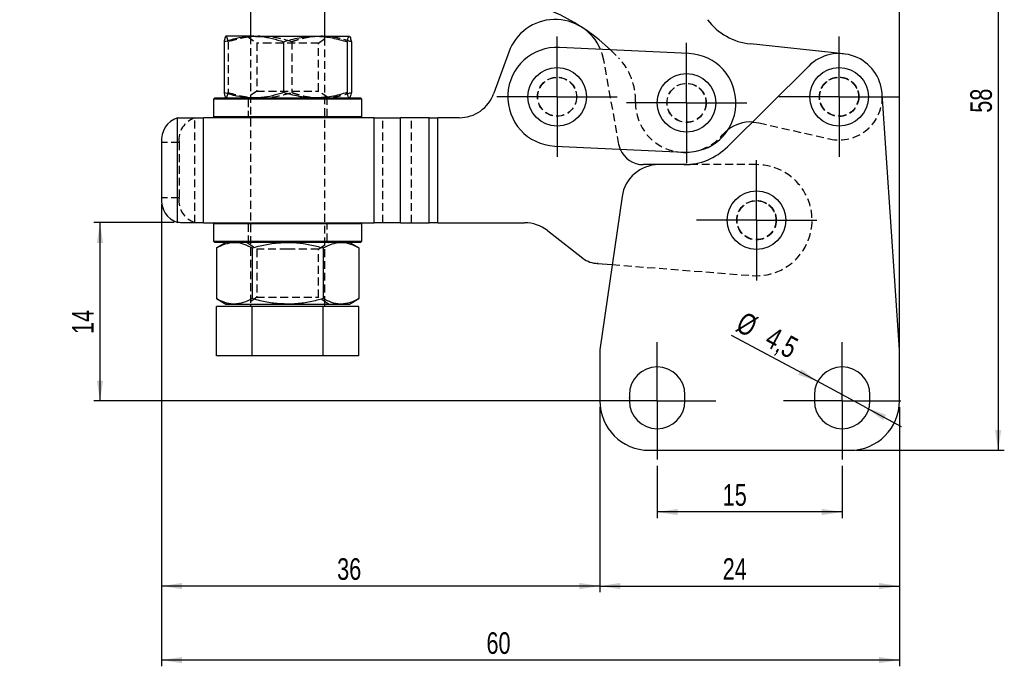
# Model space of a CAD drawing. Extents: x 23 to 201, y 6 to 141.
# Tile 4 of 23: x 23 to 103, y 51 to 103. Entities that reach past the tile are written whole.
import ezdxf

# ---------------------------------------------------------------- set-up
doc = ezdxf.new("R2010")
doc.units = 0
doc.header["$LTSCALE"] = 0.5
doc.header["$PDSIZE"] = -1
doc.linetypes.add('HIDDEN', pattern=[1.905, 1.27, -0.635])
doc.layers.get('0').update_dxf_attribs({"linetype": 'CONTINUOUS'})
doc.styles.add('SLDTEXTSTYLE0', font='TXT', dxfattribs={"width": 0.75})
doc.dimstyles.new('SLDDIMSTYLE0', dxfattribs={"dimtxt": 1.75, "dimasz": 1.651, "dimexe": 0, "dimexo": 0.0625, "dimgap": 0.4375, "dimtad": 1, "dimdec": 0, "dimrnd": 1e-09, "dimzin": 12, "dimtxsty": 'SLDTEXTSTYLE0', "dimsah": 1, "dimcen": 0.09, "dimazin": 3, "dimtfac": 1, "dimtdec": 0, "dimtofl": 0, "dimtmove": 0, "dimatfit": 3, "dimtolj": 1, "dimtzin": 12})
doc.dimstyles.new('SLDDIMSTYLE1', dxfattribs={"dimtxt": 1.75, "dimasz": 1.651, "dimexe": 0, "dimexo": 0.0625, "dimgap": 0.4375, "dimtad": 1, "dimdec": 0, "dimrnd": 1e-09, "dimzin": 12, "dimtxsty": 'SLDTEXTSTYLE0', "dimsah": 1, "dimcen": 0.09, "dimazin": 3, "dimtfac": 1, "dimtofl": 0, "dimtmove": 0, "dimatfit": 3, "dimtolj": 1, "dimtzin": 12})
doc.dimstyles.new('SLDDIMSTYLE2', dxfattribs={"dimtxt": 1.75, "dimasz": 1.651, "dimexe": 0, "dimexo": 0.0625, "dimgap": 0.4375, "dimtad": 1, "dimdec": 3, "dimrnd": 1e-09, "dimzin": 12, "dimtxsty": 'SLDTEXTSTYLE0', "dimsah": 1, "dimcen": 0.09, "dimazin": 3, "dimtfac": 1, "dimtdec": 3, "dimtmove": 0, "dimatfit": 3, "dimtolj": 1, "dimtzin": 12})

# ---------------------------------------------------------------- blocks, each defined once
blk = doc.blocks.new('_D')
at = {"color": 179, "linetype": 'CONTINUOUS'}
for p, q in [((35.738, 86.784), (29.224, 86.784)), ((29.724, 86.784), (29.724, 72.344)), ((72.136, 72.344), (29.224, 72.344))]:
    blk.add_line(p, q, dxfattribs=at)
for points in [[(29.724, 86.784), (29.47, 85.133), (29.978, 85.133)], [(29.724, 72.344), (29.978, 73.995), (29.47, 73.995)]]:
    blk.add_solid(points, dxfattribs=at)
at = {"color": 179, "linetype": 'CONTINUOUS', "insert": (27.468, 77.767, 0.1), "char_height": 1.75, "attachment_point": 1, "rotation": 90, "style": 'SLDTEXTSTYLE0'}
blk.add_mtext('14', dxfattribs=at)
blk = doc.blocks.new('_D_1')
at = {"color": 179, "linetype": 'CONTINUOUS'}
for p, q in [((34.724, 88.284), (34.724, 50.844)), ((94.52, 71.844), (94.52, 50.844)), ((94.52, 51.344), (34.724, 51.344))]:
    blk.add_line(p, q, dxfattribs=at)
for points in [[(34.724, 51.344), (36.375, 51.09), (36.375, 51.598)], [(94.52, 51.344), (92.869, 51.598), (92.869, 51.09)]]:
    blk.add_solid(points, dxfattribs=at)
at = {"color": 179, "linetype": 'CONTINUOUS', "insert": (61.049, 53.6, 0.1), "char_height": 1.75, "attachment_point": 1, "style": 'SLDTEXTSTYLE0'}
blk.add_mtext('60', dxfattribs=at)
blk = doc.blocks.new('_D_2')
at = {"color": 179, "linetype": 'CONTINUOUS'}
for p, q in [((34.724, 88.284), (34.724, 56.844)), ((70.237, 71.844), (70.237, 56.844)), ((70.237, 57.344), (34.724, 57.344))]:
    blk.add_line(p, q, dxfattribs=at)
for points in [[(34.724, 57.344), (36.375, 57.09), (36.375, 57.598)], [(70.237, 57.344), (68.586, 57.598), (68.586, 57.09)]]:
    blk.add_solid(points, dxfattribs=at)
at = {"color": 179, "linetype": 'CONTINUOUS', "insert": (48.947, 59.6, 0.1), "char_height": 1.75, "attachment_point": 1, "style": 'SLDTEXTSTYLE0'}
blk.add_mtext('36', dxfattribs=at)
blk = doc.blocks.new('_D_3')
at = {"color": 179, "linetype": 'CONTINUOUS'}
for p, q in [((70.237, 71.844), (70.237, 56.844)), ((94.52, 71.844), (94.52, 56.844)), ((70.237, 57.344), (94.52, 57.344))]:
    blk.add_line(p, q, dxfattribs=at)
for points in [[(70.237, 57.344), (71.888, 57.09), (71.888, 57.598)], [(94.52, 57.344), (92.869, 57.598), (92.869, 57.09)]]:
    blk.add_solid(points, dxfattribs=at)
at = {"color": 179, "linetype": 'CONTINUOUS', "insert": (80.196, 59.6, 0.1), "char_height": 1.75, "attachment_point": 1, "style": 'SLDTEXTSTYLE0'}
blk.add_mtext('24', dxfattribs=at)
blk = doc.blocks.new('_D_4')
at = {"color": 179, "linetype": 'CONTINUOUS'}
for p, q in [((74.886, 67.094), (74.886, 62.844)), ((89.877, 67.094), (89.877, 62.844)), ((89.877, 63.344), (74.886, 63.344))]:
    blk.add_line(p, q, dxfattribs=at)
for points in [[(74.886, 63.344), (76.537, 63.09), (76.537, 63.598)], [(89.877, 63.344), (88.226, 63.598), (88.226, 63.09)]]:
    blk.add_solid(points, dxfattribs=at)
at = {"color": 179, "linetype": 'CONTINUOUS', "insert": (80.196, 65.6, 0.1), "char_height": 1.75, "attachment_point": 1, "style": 'SLDTEXTSTYLE0'}
blk.add_mtext('15', dxfattribs=at)
blk = doc.blocks.new('_D_5')
at = {"color": 179, "linetype": 'CONTINUOUS'}
for p, q in [((87.895, 73.908), (80.911, 77.655)), ((91.86, 71.78), (87.895, 73.908)), ((91.86, 71.78), (94.658, 70.279))]:
    blk.add_line(p, q, dxfattribs=at)
for points in [[(87.895, 73.908), (86.56, 74.912), (86.32, 74.464)], [(91.86, 71.78), (93.195, 70.775), (93.435, 71.223)]]:
    blk.add_solid(points, dxfattribs=at)
at = {"color": 179, "linetype": 'CONTINUOUS', "char_height": 1.75, "attachment_point": 1, "rotation": 331.78219, "style": 'SLDTEXTSTYLE0'}
for s, insert in [('%%c', (81.977, 79.643, 0.1)), ('4,5', (84.316, 78.418, 0.1))]:
    blk.add_mtext(s, dxfattribs=dict(at, insert=insert))
blk = doc.blocks.new('_D_6')
at = {"color": 179, "linetype": 'CONTINUOUS'}
for p, q in [((37.173, 126.742), (103.02, 126.742)), ((102.52, 126.742), (102.52, 68.344)), ((91.02, 68.344), (103.02, 68.344))]:
    blk.add_line(p, q, dxfattribs=at)
for points in [[(102.52, 126.742), (102.266, 125.091), (102.774, 125.091)], [(102.52, 68.344), (102.774, 69.995), (102.266, 69.995)]]:
    blk.add_solid(points, dxfattribs=at)
at = {"color": 179, "linetype": 'CONTINUOUS', "insert": (100.264, 95.689, 0.1), "char_height": 1.75, "attachment_point": 1, "rotation": 90, "style": 'SLDTEXTSTYLE0'}
blk.add_mtext('58', dxfattribs=at)
blk = doc.blocks.new('_D_7')
at = {"color": 179, "linetype": 'CONTINUOUS'}
for p, q in [((23.218, 122.665), (23.218, 136.996)), ((23.218, 136.496), (94.52, 136.496)), ((94.52, 72.844), (94.52, 136.996))]:
    blk.add_line(p, q, dxfattribs=at)
for points in [[(23.218, 136.496), (24.869, 136.242), (24.869, 136.75)], [(94.52, 136.496), (92.869, 136.75), (92.869, 136.242)]]:
    blk.add_solid(points, dxfattribs=at)
at = {"color": 179, "linetype": 'CONTINUOUS', "insert": (54.815, 138.752, 0.1), "char_height": 1.75, "attachment_point": 1, "style": 'SLDTEXTSTYLE0'}
blk.add_mtext('71', dxfattribs=at)
blk = doc.blocks.new('SW_CENTERMARKSYMBOL_0')
at = {"color": 0, "linetype": 'CONTINUOUS'}
for p, q in [((0, 2.5), (0, 4.875)), ((0, 0), (0, 2.5)), ((-2.5, 0), (-4.875, 0)), ((0, 0), (-2.5, 0)), ((0, 0), (0, -2.5)), ((0, 0), (2.5, 0)), ((2.5, 0), (4.875, 0)), ((0, -2.5), (0, -4.875))]:
    blk.add_line(p, q, dxfattribs=at)
blk = doc.blocks.new('SW_CENTERMARKSYMBOL_1')
at = {"color": 0, "linetype": 'CONTINUOUS'}
for p, q in [((0, 2.5), (0, 4.875)), ((0, 0), (0, 2.5)), ((-2.5, 0), (-4.875, 0)), ((0, 0), (-2.5, 0)), ((0, 0), (0, -2.5)), ((0, 0), (2.5, 0)), ((2.5, 0), (4.875, 0)), ((0, -2.5), (0, -4.875))]:
    blk.add_line(p, q, dxfattribs=at)
blk = doc.blocks.new('SW_CENTERMARKSYMBOL_2')
at = {"color": 0, "linetype": 'CONTINUOUS'}
for p, q in [((0, 2.5), (0, 4.875)), ((0, 0), (0, 2.5)), ((-2.5, 0), (-4.875, 0)), ((0, 0), (-2.5, 0)), ((0, 0), (0, -2.5)), ((0, 0), (2.5, 0)), ((2.5, 0), (4.875, 0)), ((0, -2.5), (0, -4.875))]:
    blk.add_line(p, q, dxfattribs=at)
blk = doc.blocks.new('SW_CENTERMARKSYMBOL_3')
at = {"color": 0, "linetype": 'CONTINUOUS'}
for p, q in [((0, 2.5), (0, 4.875)), ((0, 0), (0, 2.5)), ((-2.5, 0), (-4.875, 0)), ((0, 0), (-2.5, 0)), ((0, 0), (0, -2.5)), ((0, 0), (2.5, 0)), ((2.5, 0), (4.875, 0)), ((0, -2.5), (0, -4.875))]:
    blk.add_line(p, q, dxfattribs=at)
blk = doc.blocks.new('SW_CENTERMARKSYMBOL_4')
at = {"color": 0, "linetype": 'CONTINUOUS'}
for p, q in [((0, 2.5), (0, 4.75)), ((0, 0), (0, 2.5)), ((-2.5, 0), (-4.75, 0)), ((0, 0), (-2.5, 0)), ((0, 0), (0, -2.5)), ((0, 0), (2.5, 0)), ((2.5, 0), (4.75, 0)), ((0, -2.5), (0, -4.75))]:
    blk.add_line(p, q, dxfattribs=at)
blk = doc.blocks.new('SW_CENTERMARKSYMBOL_5')
at = {"color": 0, "linetype": 'CONTINUOUS'}
for p, q in [((0, 2.5), (0, 4.75)), ((0, 0), (0, 2.5)), ((-2.5, 0), (-4.75, 0)), ((0, 0), (-2.5, 0)), ((0, 0), (0, -2.5)), ((0, 0), (2.5, 0)), ((2.5, 0), (4.75, 0)), ((0, -2.5), (0, -4.75))]:
    blk.add_line(p, q, dxfattribs=at)

msp = doc.modelspace()

# ---------------------------------------------------------------- linework, layer by layer
at = {"color": 7, "linetype": 'CONTINUOUS'}
for p, q in [((41.93726, 104.48368), (41.93726, 101.88368)), ((47.93726, 101.88368), (47.93726, 104.48368)), ((39.77764, 101.43709), (39.77764, 97.33026)), ((42.18935, 101.88368), (39.94569, 101.88368)), ((42.18935, 101.88368), (47.18087, 101.88368)), ((44.60106, 101.43709), (44.60106, 97.33026)), ((47.18087, 101.88368), (49.92877, 101.88368)), ((49.76067, 101.43709), (49.76067, 97.33026)), ((50.09687, 101.43709), (50.09687, 97.33026)), ((62.85535, 100.60415), (61.65418, 97.26753)), ((77.45384, 100.48468), (66.96549, 100.97924)), ((89.99646, 100.46436), (82.43909, 101.26154)), ((87.1641, 99.46818), (80.57919, 92.93439)), ((39.03726, 96.88368), (38.93726, 96.78368)), ((38.93726, 96.78368), (38.93726, 95.38368)), ((44.93726, 96.78368), (38.93726, 96.78368)), ((39.03726, 96.88368), (44.93726, 96.88368)), ((44.93726, 96.88368), (50.83726, 96.88368)), ((50.93726, 96.78368), (44.93726, 96.78368)), ((50.93726, 96.78368), (50.83726, 96.88368)), ((50.93726, 95.38368), (50.93726, 96.78368)), ((94.51972, 76.48368), (93.12138, 97.21917)), ((36.00627, 95.27493), (36.23751, 95.28368)), ((36.00627, 86.79242), (36.00627, 95.27493)), ((36.23751, 95.28368), (38.12759, 95.28368)), ((38.12759, 86.78368), (38.12759, 95.28368)), ((42.80184, 95.28368), (38.12759, 95.28368)), ((38.93726, 95.38368), (39.03726, 95.28368)), ((38.93726, 95.38368), (44.93726, 95.38368)), ((44.93726, 95.28368), (42.80184, 95.28368)), ((44.93726, 95.38368), (50.93726, 95.38368)), ((47.07267, 95.28368), (44.93726, 95.28368)), ((51.94726, 95.28368), (47.07267, 95.28368)), ((50.83726, 95.28368), (50.93726, 95.38368)), ((51.94726, 86.78368), (51.94726, 95.28368)), ((51.94726, 95.28368), (54.06858, 95.28368)), ((54.06858, 86.78368), (54.06858, 95.28368)), ((56.39701, 95.28368), (54.06858, 95.28368)), ((56.39701, 86.78368), (56.39701, 95.28368)), ((56.39701, 95.28368), (57.10412, 95.28368)), ((57.10412, 86.78368), (57.10412, 95.28368)), ((58.83151, 95.28368), (57.10412, 95.28368)), ((34.72418, 93.28368), (34.72418, 88.78368)), ((66.58869, 92.98811), (77.07704, 92.49356)), ((75.00863, 91.48368), (73.75281, 91.48368)), ((77.05746, 91.48368), (75.00863, 91.48368)), ((72.03968, 88.91417), (70.23726, 76.48368)), ((36.23751, 86.78368), (36.00627, 86.79242)), ((38.12759, 86.78368), (36.23751, 86.78368)), ((38.12759, 86.78368), (42.80184, 86.78368)), ((39.03726, 86.78368), (38.93726, 86.68368)), ((38.93726, 86.68368), (38.93726, 85.28368)), ((44.93726, 86.68368), (38.93726, 86.68368)), ((42.80184, 86.78368), (44.93726, 86.78368)), ((44.93726, 86.78368), (47.07267, 86.78368)), ((50.93726, 86.68368), (44.93726, 86.68368)), ((47.07267, 86.78368), (51.94726, 86.78368)), ((50.93726, 86.68368), (50.83726, 86.78368)), ((50.93726, 85.28368), (50.93726, 86.68368)), ((54.06858, 86.78368), (51.94726, 86.78368)), ((54.06858, 86.78368), (56.39701, 86.78368)), ((57.10412, 86.78368), (56.39701, 86.78368)), ((57.10412, 86.78368), (64.13921, 86.78368)), ((65.98443, 86.14908), (68.85892, 83.90674)), ((38.93726, 85.28368), (39.03726, 85.18368)), ((38.93726, 85.28368), (44.93726, 85.28368)), ((44.93726, 85.18368), (39.03726, 85.18368)), ((39.93726, 85.18368), (39.16375, 84.73709)), ((39.16375, 84.73709), (39.16375, 80.63026)), ((42.05051, 84.73709), (42.05051, 80.63026)), ((44.93726, 85.28368), (50.93726, 85.28368)), ((50.83726, 85.18368), (44.93726, 85.18368)), ((47.82401, 84.73709), (47.82401, 80.63026)), ((50.71076, 84.73709), (49.93726, 85.18368)), ((50.71076, 84.73709), (50.71076, 80.63026)), ((50.83726, 85.18368), (50.93726, 85.28368)), ((70.08907, 83.48368), (70.01076, 83.48368)), ((70.01076, 83.48368), (71.2383, 83.3874)), ((39.16375, 80.63026), (39.93726, 80.18368)), ((49.93726, 80.18368), (50.71076, 80.63026)), ((39.16375, 75.98368), (39.16375, 79.98368)), ((42.05051, 79.98368), (39.16375, 79.98368)), ((39.93726, 80.18368), (40.60713, 80.18368)), ((40.60713, 80.18368), (44.93726, 80.18368)), ((41.93726, 80.18368), (41.93726, 79.98368)), ((42.05051, 75.98368), (42.05051, 79.98368)), ((47.82401, 79.98368), (42.05051, 79.98368)), ((44.93726, 80.18368), (49.26738, 80.18368)), ((47.82401, 75.98368), (47.82401, 79.98368)), ((50.71076, 79.98368), (47.82401, 79.98368)), ((47.93726, 79.98368), (47.93726, 80.18368)), ((49.26738, 80.18368), (49.93726, 80.18368)), ((50.71076, 75.98368), (50.71076, 79.98368)), ((42.05051, 75.98368), (39.16375, 75.98368)), ((47.82401, 75.98368), (42.05051, 75.98368)), ((50.71076, 75.98368), (47.82401, 75.98368)), ((70.23726, 76.48368), (70.23726, 72.34368)), ((94.51972, 72.34368), (94.51972, 76.48368)), ((72.63559, 72.84368), (72.63559, 72.34368)), ((77.13559, 72.34368), (77.13559, 72.84368)), ((87.62726, 72.84368), (87.62726, 72.34368)), ((92.12726, 72.34368), (92.12726, 72.84368)), ((74.23726, 68.34368), (90.51972, 68.34368))]:
    msp.add_line(p, q, dxfattribs=at)
at = {"color": 7, "linetype": 'HIDDEN'}
for p, q in [((40.11384, 101.43709), (40.11384, 97.33026)), ((41.64155, 101.88368), (42.43726, 101.32651)), ((41.93726, 101.88368), (41.93726, 80.18368)), ((45.27346, 101.43709), (45.27346, 97.33026)), ((47.43726, 101.32651), (48.23297, 101.88368)), ((47.93726, 80.18368), (47.93726, 101.88368)), ((43.5633, 101.32651), (42.43726, 101.32651)), ((42.43726, 101.32651), (42.43726, 97.44084)), ((47.43726, 101.32651), (43.5633, 101.32651)), ((47.43726, 97.44084), (47.43726, 101.32651)), ((71.10609, 100.784), (71.76181, 100.1292)), ((71.78443, 93.12946), (70.55567, 99.95771)), ((42.43726, 97.44084), (41.64155, 96.88368)), ((42.43726, 97.44084), (47.43726, 97.44084)), ((48.23297, 96.88368), (47.43726, 97.44084)), ((41.63726, 96.88368), (41.73726, 96.78368)), ((41.73726, 96.78368), (41.73726, 95.38368)), ((48.13726, 96.78368), (48.23726, 96.88368)), ((48.13726, 95.38368), (48.13726, 96.78368)), ((36.00627, 95.27493), (36.17054, 95.27493)), ((36.00627, 86.79242), (36.00627, 95.27493)), ((37.42048, 86.79242), (37.42048, 95.27493)), ((38.12759, 86.78368), (38.12759, 95.28368)), ((41.73726, 95.38368), (41.63726, 95.28368)), ((48.23726, 95.28368), (48.13726, 95.38368)), ((51.94726, 86.78368), (51.94726, 95.28368)), ((52.65437, 86.78368), (52.65437, 95.28368)), ((54.06858, 86.78368), (54.06858, 95.28368)), ((54.9828, 86.78368), (54.9828, 95.28368)), ((56.39701, 86.78368), (56.39701, 95.28368)), ((57.10412, 86.78368), (57.10412, 95.28368)), ((83.12085, 94.86836), (88.85661, 93.57004)), ((36.1384, 93.28368), (34.72418, 93.28368)), ((36.1384, 93.28368), (36.1384, 88.78368)), ((82.93726, 91.48368), (77.05746, 91.48368)), ((36.1384, 88.78368), (34.72418, 88.78368)), ((36.17054, 86.79242), (36.00627, 86.79242)), ((41.63726, 86.78368), (41.73726, 86.68368)), ((41.73726, 86.68368), (41.73726, 85.28368)), ((48.13726, 86.68368), (48.23726, 86.78368)), ((48.13726, 85.28368), (48.13726, 86.68368)), ((41.73726, 85.28368), (41.63726, 85.18368)), ((41.64155, 85.18368), (42.43726, 84.62651)), ((44.93726, 84.62651), (42.43726, 84.62651)), ((42.43726, 84.62651), (42.43726, 80.74084)), ((47.43726, 84.62651), (44.93726, 84.62651)), ((47.43726, 84.62651), (48.23297, 85.18368)), ((47.43726, 80.74084), (47.43726, 84.62651)), ((48.23726, 85.18368), (48.13726, 85.28368)), ((71.2383, 83.3874), (82.5854, 82.49745)), ((42.43726, 80.74084), (41.64155, 80.18368)), ((42.43726, 80.74084), (47.43726, 80.74084)), ((48.23297, 80.18368), (47.43726, 80.74084))]:
    msp.add_line(p, q, dxfattribs=at)
at = {"color": 7, "linetype": 'HIDDEN', "flags": 128}
for points in [[(70.55567, 99.95771), (70.42952, 100.4655), (70.29668, 100.82216)], [(80.17423, 93.88711), (80.45903, 94.17889), (80.6234, 94.31563)], [(82.59955, 94.93907), (82.71798, 94.93115), (83.12085, 94.86836)], [(71.8971, 92.73781), (71.87554, 92.79386), (71.78443, 93.12946)]]:
    msp.add_lwpolyline(points, dxfattribs=at)
at = {"color": 7, "linetype": 'CONTINUOUS'}
for centre in [(66.77709, 96.98368), (89.62931, 96.98368), (77.26544, 96.48912), (82.93726, 86.98368)]:
    msp.add_circle(centre, 2.375, dxfattribs=at)
at = {"color": 7, "linetype": 'HIDDEN'}
for centre, radius in [((66.77709, 96.98368), 1.5875), ((66.77709, 96.98368), 1.575), ((89.62931, 96.98368), 1.6), ((89.62931, 96.98368), 1.5875), ((89.62931, 96.98368), 1.575), ((77.26544, 96.48912), 1.5875), ((77.26544, 96.48912), 1.575), ((82.93726, 86.98368), 1.6), ((82.93726, 86.98368), 1.5875), ((82.93726, 86.98368), 1.575)]:
    msp.add_circle(centre, radius, dxfattribs=at)
at = {"color": 7, "linetype": 'CONTINUOUS'}
for centre, radius, start, end in [((59.76085, 88.76695), 16.52646, 46.6471396, 80.8510496), ((66.6189, 99.24928), 4, 23.155016, 160.2013115), ((82.96359, 106.23395), 5, 216.9723949, 263.9785453), ((66.77709, 96.98368), 4, 87.3003441, 267.3003441), ((77.26544, 96.48912), 4, 267.3003441, 87.3003441), ((89.62931, 96.98368), 3.5, 3.858035, 134.776711), ((58.83151, 98.28368), 3, 270, 340.2013115), ((36.57163, 93.50254), 1.86037, 107.6919993, 186.7563791), ((82.45854, 91.94239), 3, 87.3058484, 127.7133694), ((73.75281, 93.48368), 2, 201.8966398, 270), ((77.05746, 96.48368), 5, 270, 314.776711), ((77.12849, 96.48007), 4, 262.2565956, 274.7631515), ((75.00863, 88.48368), 3, 90, 171.7496148), ((36.57163, 88.56481), 1.86037, 173.2436209, 252.3080007), ((64.13921, 83.78368), 3, 52.0427067, 90), ((70.08907, 85.48368), 2, 232.0427067, 270), ((74.88559, 72.84368), 2.25, 0, 180), ((89.87726, 72.84368), 2.25, 0, 180), ((74.23726, 72.34368), 4, 180, 270), ((74.88559, 72.34368), 2.25, 180, 0), ((89.87726, 72.34368), 2.25, 180, 0), ((90.51972, 72.34368), 4, 270, 0)]:
    msp.add_arc(centre, radius, start, end, dxfattribs=at)
at = {"color": 7, "linetype": 'HIDDEN'}
for centre, radius, start, end in [((68.13098, 96.69161), 5, 358.6532043, 43.4340146), ((77.12849, 96.48007), 4, 178.6532043, 262.2565956), ((89.62931, 96.98368), 3.5, 257.2456525, 3.858035), ((37.98585, 93.50254), 1.86037, 107.6919993, 186.7563791), ((77.12849, 96.48007), 4, 274.7631515, 319.5908891), ((82.93726, 86.98368), 4.5, 265.5154993, 90), ((37.98585, 88.56481), 1.86037, 173.2436209, 252.3080007)]:
    msp.add_arc(centre, radius, start, end, dxfattribs=at)
at = {"color": 7, "linetype": 'CONTINUOUS'}
for points, knots in [([(39.77764, 101.43709), (39.95882, 101.49631), (40.44093, 101.65388), (41.24494, 101.83949), (41.87321, 101.86888), (42.18935, 101.88368)], [0, 0, 0, 0, 0.23023616, 0.61266728, 1, 1, 1, 1]), ([(39.94574, 101.88368), (39.94176, 101.88314), (39.91159, 101.87911), (39.85469, 101.78158), (39.80348, 101.55262), (39.77764, 101.43709)], [0, 0, 0, 0, 0.07006274, 0.53077035, 1, 1, 1, 1]), ([(42.18935, 101.88368), (42.39089, 101.87749), (42.89798, 101.86193), (43.7083, 101.72002), (44.30241, 101.53174), (44.60106, 101.43709)], [0, 0, 0, 0, 0.24700392, 0.62147562, 1, 1, 1, 1]), ([(44.60106, 101.43709), (45.02003, 101.56191), (45.86566, 101.81384), (46.73982, 101.86026), (47.18087, 101.88368)], [0, 0, 0, 0, 0.49545796, 1, 1, 1, 1]), ([(47.18087, 101.88368), (47.24199, 101.88314), (47.70506, 101.87911), (48.57818, 101.78158), (49.36411, 101.55262), (49.76067, 101.43709)], [0, 0, 0, 0, 0.07006274, 0.53077035, 1, 1, 1, 1]), ([(49.76067, 101.43709), (49.78797, 101.56191), (49.84307, 101.81384), (49.90003, 101.86026), (49.92877, 101.88368)], [0, 0, 0, 0, 0.49545796, 1, 1, 1, 1]), ([(49.92877, 101.88368), (49.93276, 101.88314), (49.96293, 101.87911), (50.01982, 101.78158), (50.07103, 101.55262), (50.09687, 101.43709)], [0, 0, 0, 0, 0.07006274, 0.53077035, 1, 1, 1, 1]), ([(42.18935, 96.88368), (41.87747, 96.89809), (41.24921, 96.92713), (40.44503, 97.11213), (39.95882, 97.27104), (39.77764, 97.33026)], [0, 0, 0, 0, 0.38211768, 0.76976434, 1, 1, 1, 1]), ([(39.77764, 97.33026), (39.80494, 97.20544), (39.86004, 96.95351), (39.917, 96.90709), (39.94574, 96.88368)], [0, 0, 0, 0, 0.49545796, 1, 1, 1, 1]), ([(44.60106, 97.33026), (44.30537, 97.23648), (43.71131, 97.04807), (42.90103, 96.90552), (42.39089, 96.88986), (42.18935, 96.88368)], [0, 0, 0, 0, 0.37479281, 0.75299568, 1, 1, 1, 1]), ([(47.18087, 96.88368), (47.11974, 96.88421), (46.65667, 96.88824), (45.78356, 96.98577), (44.99762, 97.21473), (44.60106, 97.33026)], [0, 0, 0, 0, 0.07006274, 0.53077035, 1, 1, 1, 1]), ([(49.76067, 97.33026), (49.3417, 97.20544), (48.49608, 96.95351), (47.62192, 96.90709), (47.18087, 96.88368)], [0, 0, 0, 0, 0.49545796, 1, 1, 1, 1]), ([(49.92877, 96.88368), (49.92479, 96.88421), (49.89462, 96.88824), (49.83772, 96.98577), (49.78651, 97.21473), (49.76067, 97.33026)], [0, 0, 0, 0, 0.07006274, 0.53077035, 1, 1, 1, 1]), ([(50.09687, 97.33026), (50.06957, 97.20544), (50.01447, 96.95351), (49.95751, 96.90709), (49.92877, 96.88368)], [0, 0, 0, 0, 0.495457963, 1, 1, 1, 1]), ([(39.16375, 84.73709), (39.39817, 84.86191), (39.87128, 85.11384), (40.36037, 85.16026), (40.60713, 85.18368)], [0, 0, 0, 0, 0.49545796, 1, 1, 1, 1]), ([(40.60713, 85.18368), (40.64133, 85.18314), (40.90041, 85.17911), (41.38891, 85.08158), (41.82863, 84.85262), (42.05051, 84.73709)], [0, 0, 0, 0, 0.07006274, 0.53077035, 1, 1, 1, 1]), ([(42.05051, 84.73709), (42.26737, 84.79631), (42.84444, 84.95388), (43.80682, 85.13949), (44.55885, 85.16888), (44.93726, 85.18368)], [0, 0, 0, 0, 0.23023616, 0.61266728, 1, 1, 1, 1]), ([(44.93726, 85.18368), (45.1785, 85.17749), (45.78547, 85.16193), (46.7554, 85.02002), (47.46653, 84.83174), (47.82401, 84.73709)], [0, 0, 0, 0, 0.24700392, 0.62147562, 1, 1, 1, 1]), ([(47.82401, 84.73709), (48.05842, 84.86191), (48.53154, 85.11384), (49.02062, 85.16026), (49.26738, 85.18368)], [0, 0, 0, 0, 0.49545796, 1, 1, 1, 1]), ([(49.26738, 85.18368), (49.30158, 85.18314), (49.56067, 85.17911), (50.04917, 85.08158), (50.48889, 84.85262), (50.71076, 84.73709)], [0, 0, 0, 0, 0.070062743, 0.530770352, 1, 1, 1, 1]), ([(40.60713, 80.18368), (40.57293, 80.18421), (40.31385, 80.18824), (39.82535, 80.28577), (39.38563, 80.51473), (39.16375, 80.63026)], [0, 0, 0, 0, 0.07006274, 0.53077035, 1, 1, 1, 1]), ([(42.05051, 80.63026), (41.8161, 80.50544), (41.34298, 80.25351), (40.85389, 80.20709), (40.60713, 80.18368)], [0, 0, 0, 0, 0.49545796, 1, 1, 1, 1]), ([(44.93726, 80.18368), (44.56395, 80.19809), (43.81193, 80.22713), (42.84935, 80.41213), (42.26737, 80.57104), (42.05051, 80.63026)], [0, 0, 0, 0, 0.382117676, 0.76976434, 1, 1, 1, 1]), ([(47.82401, 80.63026), (47.47008, 80.53648), (46.759, 80.34807), (45.78912, 80.20552), (45.1785, 80.18986), (44.93726, 80.18368)], [0, 0, 0, 0, 0.37479281, 0.75299568, 1, 1, 1, 1]), ([(49.26738, 80.18368), (49.23319, 80.18421), (48.9741, 80.18824), (48.4856, 80.28577), (48.04588, 80.51473), (47.82401, 80.63026)], [0, 0, 0, 0, 0.07006274, 0.53077035, 1, 1, 1, 1]), ([(50.71076, 80.63026), (50.47635, 80.50544), (50.00323, 80.25351), (49.51415, 80.20709), (49.26738, 80.18368)], [0, 0, 0, 0, 0.495457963, 1, 1, 1, 1])]:
    msp.add_open_spline(points, degree=3, knots=knots, dxfattribs=at)
at = {"color": 7, "linetype": 'HIDDEN'}
for points, knots in [([(40.11384, 101.43709), (40.08654, 101.56191), (40.03144, 101.81384), (39.97448, 101.86026), (39.94574, 101.88368)], [0, 0, 0, 0, 0.49545796, 1, 1, 1, 1]), ([(42.69365, 101.88368), (42.63252, 101.88314), (42.16945, 101.87911), (41.29634, 101.78158), (40.51041, 101.55262), (40.11384, 101.43709)], [0, 0, 0, 0, 0.07006274, 0.53077035, 1, 1, 1, 1]), ([(45.27346, 101.43709), (44.85448, 101.56191), (44.00886, 101.81384), (43.1347, 101.86026), (42.69365, 101.88368)], [0, 0, 0, 0, 0.49545796, 1, 1, 1, 1]), ([(47.68516, 101.88368), (47.37323, 101.86957), (46.74485, 101.84117), (46.03394, 101.67379), (45.54473, 101.5286), (45.3639, 101.4676), (45.27346, 101.43709)], [0, 0, 0, 0, 0.38211089, 0.76975067, 0.88483863, 1, 1, 1, 1]), ([(50.09687, 101.43709), (49.80119, 101.53087), (49.20712, 101.71928), (48.39684, 101.86183), (47.88671, 101.87749), (47.68516, 101.88368)], [0, 0, 0, 0, 0.37479281, 0.75299568, 1, 1, 1, 1]), ([(39.94574, 96.88368), (39.94972, 96.88421), (39.9799, 96.88824), (40.03679, 96.98577), (40.088, 97.21473), (40.11384, 97.33026)], [0, 0, 0, 0, 0.07006274, 0.53077035, 1, 1, 1, 1]), ([(40.11384, 97.33026), (40.53281, 97.20544), (41.37844, 96.95351), (42.2526, 96.90709), (42.69365, 96.88368)], [0, 0, 0, 0, 0.49545796, 1, 1, 1, 1]), ([(42.69365, 96.88368), (42.75477, 96.88421), (43.21784, 96.88824), (44.09096, 96.98577), (44.87689, 97.21473), (45.27346, 97.33026)], [0, 0, 0, 0, 0.07006274, 0.53077035, 1, 1, 1, 1]), ([(45.27346, 97.33026), (45.36384, 97.29977), (45.54467, 97.23877), (46.02976, 97.0948), (46.74058, 96.9269), (47.36897, 96.89815), (47.68516, 96.88368)], [0, 0, 0, 0, 0.115090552, 0.230249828, 0.612674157, 1, 1, 1, 1]), ([(47.68516, 96.88368), (47.88671, 96.88986), (48.3938, 96.90542), (49.20411, 97.04733), (49.79822, 97.23561), (50.09687, 97.33026)], [0, 0, 0, 0, 0.24700392, 0.62147562, 1, 1, 1, 1])]:
    msp.add_open_spline(points, degree=3, knots=knots, dxfattribs=at)
at = {"color": 179, "linetype": 'CONTINUOUS'}
msp.add_point((72.63559, 72.59368), dxfattribs=at)

# ---------------------------------------------------------------- block references
for name, p in [('SW_CENTERMARKSYMBOL_3', (66.77709, 96.98368)), ('SW_CENTERMARKSYMBOL_2', (77.26544, 96.48912)), ('SW_CENTERMARKSYMBOL_1', (89.62931, 96.98368)), ('SW_CENTERMARKSYMBOL_0', (82.93726, 86.98368)), ('SW_CENTERMARKSYMBOL_5', (74.88559, 72.34368)), ('SW_CENTERMARKSYMBOL_4', (89.87726, 72.34368))]:
    msp.add_blockref(name, p, dxfattribs=at)

# ---------------------------------------------------------------- dimensions: what is measured, and where the dimension line sits
for base, p1, p2, dimstyle, picture, middle in [((94.51972, 136.49608), (23.21757, 122.16548), (94.51972, 72.34368), 'SLDDIMSTYLE0', '_D_7', (56.819, 136.49608)), ((34.72418, 51.34368), (94.51972, 72.34368), (34.72418, 88.78368), 'SLDDIMSTYLE0', '_D_1', (63.05297, 51.34368)), ((34.72418, 57.34368), (70.23726, 72.34368), (34.72418, 88.78368), 'SLDDIMSTYLE1', '_D_2', (50.95085, 57.34368)), ((94.51972, 57.34368), (70.23726, 72.34368), (94.51972, 72.34368), 'SLDDIMSTYLE0', '_D_3', (82.19992, 57.34368)), ((74.88559, 63.34368), (89.87726, 67.59368), (74.88559, 67.59368), 'SLDDIMSTYLE0', '_D_4', (82.19992, 63.34368))]:
    dim = msp.add_linear_dim(base=base, p1=p1, p2=p2, dimstyle=dimstyle, dxfattribs=at)
    dim.commit()
    dim.dimension.update_dxf_attribs({"geometry": picture, "text_midpoint": middle, "dimtype": 160})
for base, p1, p2, picture, middle in [((102.51972, 68.34368), (36.08407, 126.74242), (90.51972, 68.34368), '_D_6', (102.51972, 97.69322)), ((29.72416, 72.34368), (36.23751, 86.78368), (72.63559, 72.34368), '_D', (29.72416, 79.77054))]:
    dim = msp.add_linear_dim(base=base, p1=p1, p2=p2, angle=90, dimstyle='SLDDIMSTYLE0', dxfattribs=at)
    dim.commit()
    dim.dimension.update_dxf_attribs({"geometry": picture, "text_midpoint": middle, "dimtype": 160})
dim = msp.add_linear_dim(base=(87.89466, 73.90753), p1=(91.85986, 71.77982), p2=(87.89466, 73.90753), angle=331.7821925, text='%%c<>', dimstyle='SLDDIMSTYLE2', dxfattribs=at)
dim.commit()
dim.dimension.update_dxf_attribs({"geometry": '_D_5', "text_midpoint": (84.12429, 75.93069), "dimtype": 160})

doc.saveas('drawing.dxf')
